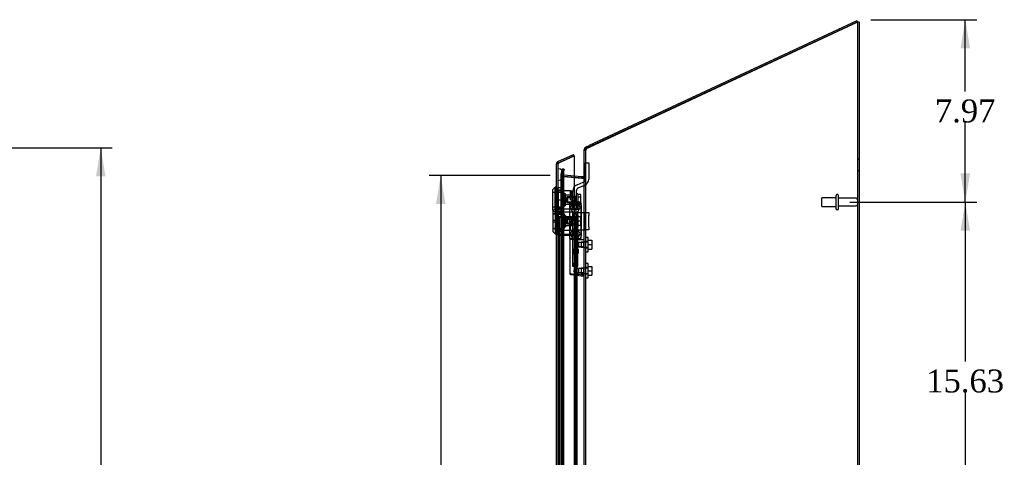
# Model space of a CAD drawing. Header units: inches. Extents: x 1 to 240, y -1 to 159.
# Tile 23 of 26: x 89 to 132, y 82 to 101. Entities that reach past the tile are written whole.
import ezdxf
from ezdxf.enums import TextEntityAlignment as Align
from ezdxf.lldxf.tags import DXFTag

# ---------------------------------------------------------------- set-up
doc = ezdxf.new("R2010")
doc.units = ezdxf.units.IN
doc.header["$MEASUREMENT"] = 0
for name, color, linetype in [('COM70220', 7, 'Continuous'), ('COM70708-1', 7, 'Continuous'), ('COM70709-10', 7, 'Continuous'), ('COM70711-1', 7, 'Continuous'), ('COM70712-10', 7, 'Continuous'), ('COM70714-1', 7, 'Continuous'), ('COM70714-2', 7, 'Continuous'), ('Default', 7, 'Continuous'), ('HNG86659-1', 7, 'Continuous'), ('HNG86659-2', 7, 'Continuous'), ('LOK10031', 7, 'Continuous'), ('LOK10031_CAM', 7, 'Continuous'), ('LOK10031_INSERT', 7, 'Continuous'), ('LOK10031_NUT', 7, 'Continuous'), ('LOK10031_SC', 7, 'Continuous'), ('SCS86661', 7, 'Continuous'), ('STD26089', 7, 'Continuous'), ('WAM30017', 7, 'Continuous')]:
    doc.layers.add(name, color=color, linetype=linetype)
doc.styles.add('SEACAD_Times_New_Roman', font='times.ttf')
tags = doc.linetypes.add('HIDDEN2', pattern=[0.1875, 0.125, -0.0625]).pattern_tags.tags
tags[6:7] = [DXFTag(74, 4), DXFTag(75, 0), DXFTag(340, '0'), DXFTag(46, 0.0), DXFTag(50, 0.0), DXFTag(44, 0.0), DXFTag(45, 0.0)]
tags[4:5] = [DXFTag(74, 4), DXFTag(75, 0), DXFTag(340, '0'), DXFTag(46, 0.0), DXFTag(50, 0.0), DXFTag(44, 0.0), DXFTag(45, 0.0)]
doc.dimstyles.new('HAMMOND_(STH_-_240x160)', dxfattribs={"dimtxt": 1, "dimasz": 1.25, "dimexe": 0.5, "dimexo": 0.5, "dimgap": 0.25, "dimtad": 0, "dimtih": 1, "dimtoh": 1, "dimzin": 0, "dimdsep": 46, "dimtxsty": 'SEACAD_Times_New_Roman', "dimblk1": '_SE_FILLED', "dimblk2": '_SE_FILLED', "dimsah": 1, "dimcen": 0.5, "dimadec": 0, "dimazin": 0, "dimtfac": 0.8, "dimtofl": 0, "dimtmove": 0, "dimatfit": 3, "dimfxl": 1, "dimtolj": 1, "dimtzin": 0, "dimarcsym": 0})

# ---------------------------------------------------------------- blocks, each defined once
blk = doc.blocks.new('SE2')
at = {"layer": 'COM70220', "color": 7, "linetype": 'HIDDEN2'}
for p, q in [((112.976, 94.394), (112.976, 94.893)), ((112.977, 94.893), (112.976, 94.893)), ((112.977, 94.394), (112.977, 94.893)), ((112.979, 94.644), (112.977, 94.893)), ((112.977, 94.395), (112.979, 94.644)), ((112.979, 94.394), (112.979, 94.644)), ((113.225, 94.394), (113.225, 94.644)), ((112.976, 94.395), (112.977, 94.395)), ((112.976, 61.275), (112.976, 94.394)), ((112.977, 61.275), (112.977, 94.394)), ((112.979, 61.275), (112.979, 94.394)), ((113.225, 61.275), (113.225, 94.394))]:
    blk.add_line(p, q, dxfattribs=at)
for start, end in [(0, 90), (270, 0)]:
    blk.add_arc((112.975, 94.644), 0.25, start, end, dxfattribs=at)
at = {"layer": 'COM70708-1', "color": 7, "linetype": 'Continuous'}
for p, q in [((126.041, 101.317), (126.113, 101.317)), ((126.113, 101.317), (126.113, 59.884))]:
    blk.add_line(p, q, dxfattribs=at)
at = {"layer": 'COM70708-1', "color": 7, "linetype": 'HIDDEN2'}
for p, q in [((114.185, 95.702), (114.113, 95.702)), ((114.221, 95.78), (114.191, 95.777)), ((114.211, 95.777), (114.191, 95.777)), ((126.113, 95.312), (126.041, 95.312)), ((113.103, 94.67), (113.1, 94.661)), ((113.172, 94.661), (113.1, 94.661)), ((113.1, 94.661), (113.1, 94.636)), ((113.158, 94.875), (113.103, 94.67)), ((113.173, 94.67), (113.103, 94.67)), ((113.178, 94.6), (113.118, 94.6)), ((113.158, 94.85), (113.158, 94.875)), ((113.228, 94.875), (113.158, 94.875)), ((113.173, 94.67), (113.172, 94.661)), ((113.172, 94.661), (113.178, 94.6)), ((113.172, 94.661), (113.172, 94.636)), ((113.173, 94.67), (113.228, 94.875)), ((113.178, 94.6), (113.199, 94.557)), ((113.182, 94.557), (113.198, 94.553)), ((113.198, 94.553), (114.067, 94.477)), ((114.074, 94.477), (113.205, 94.553)), ((113.228, 94.85), (113.228, 94.875)), ((114.106, 94.52), (114.107, 94.527)), ((114.106, 94.52), (114.163, 94.52)), ((114.107, 94.527), (114.168, 94.527)), ((114.113, 94.564), (114.185, 94.564)), ((114.113, 94.549), (114.185, 94.549)), ((114.163, 94.52), (114.168, 94.527)), ((126.041, 94.812), (126.113, 94.812)), ((114.067, 94.477), (114.086, 94.479)), ((114.074, 94.477), (114.067, 94.477)), ((114.077, 94.478), (114.077, 94.478)), ((114.185, 91.7), (114.113, 91.7)), ((114.113, 91.46), (114.185, 91.46)), ((114.185, 90.558), (114.113, 90.558)), ((114.113, 90.318), (114.185, 90.318))]:
    blk.add_line(p, q, dxfattribs=at)
for centre, radius, start, end in [((114.33, 95.694), 0.146, 145.1254, 176.5662), ((113.217, 94.664), 0.118, 181.4334, 212.7767), ((113.901, 94.62), 0.228, 321.7223, 333.9782)]:
    blk.add_arc(centre, radius, start, end, dxfattribs=at)
for points, knots in [([(126.113, 101.317), (126.113, 101.313), (126.11, 101.31), (126.099, 101.303), (126.091, 101.299), (126.071, 101.292), (126.059, 101.289), (126.033, 101.282), (126.019, 101.278), (126.005, 101.275)], [0, 0, 0, 0, 0.25, 0.25, 0.5, 0.5, 0.75, 0.75, 1, 1, 1, 1]), ([(126.041, 101.317), (126.041, 101.31), (126.037, 101.303), (126.024, 101.289), (126.014, 101.282), (126.005, 101.275)], [0, 0, 0, 0, 0.5, 0.5, 1, 1, 1, 1]), ([(114.191, 95.777), (114.18, 95.771), (114.169, 95.765), (114.15, 95.752), (114.141, 95.746), (114.128, 95.734), (114.122, 95.727), (114.115, 95.715), (114.113, 95.709), (114.113, 95.702)], [0, 0, 0, 0, 0.25, 0.25, 0.5, 0.5, 0.75, 0.75, 1, 1, 1, 1])]:
    blk.add_open_spline(points, degree=3, knots=knots, dxfattribs=at)
at = {"layer": 'COM70709-10', "color": 7, "linetype": 'Continuous'}
for p, q in [((126.012, 101.357), (114.327, 95.909)), ((126.032, 101.313), (126.012, 101.357)), ((126.042, 101.292), (126.041, 101.295)), ((126.042, 101.292), (126.041, 101.291)), ((114.175, 95.838), (114.327, 95.909)), ((114.197, 95.792), (114.175, 95.838)), ((114.327, 95.909), (114.348, 95.865)), ((114.113, 95.715), (114.113, 95.74)), ((114.124, 95.74), (114.113, 95.74)), ((113.675, 94.584), (114.016, 94.554)), ((114.01, 94.483), (114.016, 94.554)), ((114.016, 94.554), (114.074, 94.549)), ((114.074, 94.549), (114.068, 94.478))]:
    blk.add_line(p, q, dxfattribs=at)
at = {"layer": 'COM70709-10', "color": 7, "linetype": 'HIDDEN2'}
for p, q in [((126.041, 101.291), (114.358, 95.843)), ((126.041, 101.295), (126.032, 101.313)), ((114.206, 95.773), (114.358, 95.843)), ((114.348, 95.865), (114.358, 95.843)), ((114.185, 95.695), (114.113, 95.695)), ((114.185, 95.74), (114.124, 95.74)), ((114.185, 95.715), (114.185, 95.74)), ((114.206, 95.773), (114.197, 95.792)), ((113.162, 94.894), (113.107, 94.689)), ((113.177, 94.67), (113.107, 94.689)), ((113.162, 94.894), (113.232, 94.875)), ((113.232, 94.875), (113.177, 94.67)), ((113.208, 94.625), (113.202, 94.553)), ((113.202, 94.553), (113.228, 94.551)), ((113.208, 94.625), (113.234, 94.623)), ((113.228, 94.551), (113.234, 94.623)), ((113.228, 94.551), (114.01, 94.482)), ((113.234, 94.623), (113.675, 94.584)), ((114.185, 94.585), (114.113, 94.585)), ((114.01, 94.482), (114.01, 94.483)), ((114.01, 94.482), (114.067, 94.477)), ((114.068, 94.478), (114.067, 94.477))]:
    blk.add_line(p, q, dxfattribs=at)
at = {"layer": 'COM70709-10', "color": 7, "linetype": 'Continuous'}
for centre, radius, start, end in [((114.221, 95.74), 0.108, 115, 180), ((114.077, 94.585), 0.036, 265, 0)]:
    blk.add_arc(centre, radius, start, end, dxfattribs=at)
at = {"layer": 'COM70709-10', "color": 7, "linetype": 'HIDDEN2'}
for centre, radius, start, end in [((114.221, 95.74), 0.036, 115.0001, 179.9999), ((113.211, 94.661), 0.108, 165, 265), ((113.211, 94.661), 0.036, 165.0001, 264.9999), ((114.077, 94.585), 0.108, 265, 0)]:
    blk.add_arc(centre, radius, start, end, dxfattribs=at)
at = {"layer": 'COM70711-1', "color": 7, "linetype": 'Continuous'}
for p, q in [((114.221, 95.805), (126.041, 101.317)), ((126.041, 101.317), (126.041, 59.884)), ((114.113, 59.92), (114.113, 95.715)), ((114.074, 94.478), (113.675, 94.513)), ((114.113, 94.56), (114.106, 94.496))]:
    blk.add_line(p, q, dxfattribs=at)
at = {"layer": 'COM70711-1', "color": 7, "linetype": 'HIDDEN2'}
for p, q in [((114.185, 95.715), (114.113, 95.715)), ((114.185, 59.92), (114.185, 95.715)), ((113.1, 94.636), (113.103, 94.646)), ((113.172, 94.636), (113.1, 94.636)), ((113.1, 94.636), (113.1, 61.003)), ((113.103, 94.646), (113.158, 94.85)), ((113.173, 94.646), (113.103, 94.646)), ((113.178, 94.576), (113.118, 94.576)), ((113.228, 94.85), (113.158, 94.85)), ((113.158, 60.789), (113.158, 94.85)), ((113.172, 94.636), (113.173, 94.646)), ((113.178, 94.576), (113.172, 94.636)), ((113.172, 94.636), (113.172, 61.003)), ((113.173, 94.646), (113.228, 94.85)), ((113.201, 94.554), (113.198, 94.555)), ((113.205, 94.555), (113.198, 94.555)), ((114.067, 94.478), (113.201, 94.554)), ((113.207, 94.554), (113.201, 94.554)), ((113.207, 94.554), (113.205, 94.555)), ((113.675, 94.513), (113.207, 94.554)), ((113.228, 60.789), (113.228, 94.85)), ((114.113, 94.56), (114.185, 94.56)), ((114.074, 94.478), (114.067, 94.478)), ((114.106, 94.496), (114.163, 94.496))]:
    blk.add_line(p, q, dxfattribs=at)
for centre, radius, start, end in [((113.217, 94.639), 0.118, 181.4334, 212.7767), ((113.317, 95.17), 0.626, 251.4867, 259.0489), ((113.272, 94.668), 0.132, 224.3294, 239.1353), ((114.066, 94.564), 0.119, 324.9386, 358.2266), ((113.904, 95.626), 1.16, 278.5523, 282.8975)]:
    blk.add_arc(centre, radius, start, end, dxfattribs=at)
at = {"layer": 'COM70711-1', "color": 7, "linetype": 'Continuous'}
blk.add_arc((114.001, 94.647), 0.185, 293.3705, 304.7288, dxfattribs=at)
blk.add_open_spline([(114.113, 95.715), (114.113, 95.722), (114.116, 95.73), (114.127, 95.745), (114.135, 95.752), (114.155, 95.768), (114.167, 95.775), (114.193, 95.79), (114.207, 95.798), (114.221, 95.805)], degree=3, knots=[0, 0, 0, 0, 0.25, 0.25, 0.5, 0.5, 0.75, 0.75, 1, 1, 1, 1], dxfattribs=at)
at = {"layer": 'COM70711-1', "color": 7, "linetype": 'HIDDEN2'}
blk.add_open_spline([(114.185, 95.715), (114.185, 95.73), (114.189, 95.745), (114.202, 95.775), (114.211, 95.79), (114.221, 95.805)], degree=3, knots=[0, 0, 0, 0, 0.5, 0.5, 1, 1, 1, 1], dxfattribs=at)
at = {"layer": 'COM70712-10', "color": 7, "linetype": 'Continuous'}
for p, q in [((112.965, 95.205), (113.645, 95.522)), ((113.011, 95.146), (113.675, 95.456)), ((113.675, 95.456), (113.011, 95.146)), ((113.675, 95.456), (113.645, 95.522)), ((113.675, 95.456), (113.675, 60.212)), ((112.903, 60.562), (112.903, 95.107)), ((112.908, 95.139), (112.909, 95.139)), ((113.011, 95.146), (112.909, 95.146)), ((112.909, 95.146), (112.909, 95.139))]:
    blk.add_line(p, q, dxfattribs=at)
at = {"layer": 'COM70712-10', "color": 7, "linetype": 'HIDDEN2'}
for p, q in [((112.975, 95.107), (112.903, 95.107)), ((112.909, 95.139), (113.009, 95.139)), ((112.975, 60.562), (112.975, 95.107)), ((112.996, 95.139), (113.011, 95.146)), ((112.975, 93.741), (112.903, 93.741)), ((112.975, 93.938), (112.973, 93.938)), ((112.975, 93.344), (112.903, 93.344)), ((113.85, 93.433), (113.8, 93.433)), ((113.975, 93.308), (113.975, 91.945)), ((112.975, 92.803), (112.903, 92.803)), ((112.975, 93.147), (112.973, 93.147)), ((112.975, 93), (112.973, 93)), ((112.975, 92.406), (112.903, 92.406)), ((112.975, 92.209), (112.973, 92.209)), ((113.8, 91.82), (113.85, 91.82))]:
    blk.add_line(p, q, dxfattribs=at)
for centre in [(113.719, 93.198), (113.719, 92.056)]:
    blk.add_circle(centre, 0.12, dxfattribs=at)
at = {"layer": 'COM70712-10', "color": 7, "linetype": 'Continuous'}
for start, end in [(162.4161, 180), (115, 162.4161)]:
    blk.add_arc((113.011, 95.107), 0.108, start, end, dxfattribs=at)
at = {"layer": 'COM70712-10', "color": 7, "linetype": 'HIDDEN2'}
for centre, radius, start, end in [((113.011, 95.107), 0.036, 115, 180), ((113.8, 93.558), 0.125, 180, 270), ((113.85, 93.308), 0.125, 0, 90), ((113.85, 91.945), 0.125, 270, 0), ((113.8, 91.695), 0.125, 90, 180)]:
    blk.add_arc(centre, radius, start, end, dxfattribs=at)
at = {"layer": 'COM70712-10', "color": 7, "linetype": 'Continuous'}
blk.add_ellipse((113.011, 95.107), major_axis=(0.108, 0), ratio=0.9073, start_param=2.802142, end_param=3.141593, dxfattribs=at)
at = {"layer": 'COM70712-10', "color": 7, "linetype": 'HIDDEN2'}
for centre, major_axis, ratio, start_param, end_param in [((113.011, 95.107), (0.036, 0), 0.9073, 1.617568, 3.141593), ((113.011, 88.731), (0, 6.415), 0.005612, 0, 0.046772)]:
    blk.add_ellipse(centre, major_axis=major_axis, ratio=ratio, start_param=start_param, end_param=end_param, dxfattribs=at)
at = {"layer": 'COM70714-1', "color": 7, "linetype": 'HIDDEN2'}
for p, q in [((113.745, 92.763), (113.018, 92.763)), ((113.694, 92.655), (113.745, 92.655)), ((113.694, 92.615), (113.745, 92.615)), ((113.018, 92.03), (113.745, 92.03)), ((113.018, 91.99), (113.745, 91.99)), ((113.745, 92.178), (113.694, 92.178)), ((113.745, 92.138), (113.694, 92.138))]:
    blk.add_line(p, q, dxfattribs=at)
for centre, radius, start, end in [((113.018, 92.76), 0.043, 90, 180), ((113.745, 92.76), 0.043, 0, 90), ((113.018, 92.76), 0.003, 90, 180), ((113.745, 92.76), 0.003, 0, 90), ((113.745, 92.658), 0.003, 270, 0), ((113.745, 92.658), 0.043, 270, 0), ((113.018, 92.033), 0.043, 180, 270), ((113.018, 92.033), 0.003, 180, 270), ((113.745, 92.135), 0.043, 0, 90), ((113.745, 92.135), 0.003, 0, 90), ((113.745, 92.033), 0.003, 270, 0), ((113.745, 92.033), 0.043, 270, 0)]:
    blk.add_arc(centre, radius, start, end, dxfattribs=at)
at = {"layer": 'COM70714-2', "color": 7, "linetype": 'HIDDEN2'}
for p, q in [((112.975, 92.803), (113.018, 92.803)), ((113.015, 92.803), (113.015, 62.865)), ((113.018, 92.803), (113.745, 92.803)), ((113.694, 92.803), (113.694, 62.865)), ((113.745, 92.803), (113.788, 92.803)), ((113.748, 92.803), (113.748, 62.865)), ((113.788, 92.803), (113.788, 62.865))]:
    blk.add_line(p, q, dxfattribs=at)
at = {"layer": 'HNG86659-1', "color": 7, "linetype": 'HIDDEN2'}
for p, q in [((113.464, 93.39), (113.464, 91.875)), ((113.464, 93.389), (113.483, 93.34)), ((113.935, 93.428), (113.501, 93.428)), ((113.525, 93.373), (113.503, 93.428)), ((113.526, 93.371), (113.503, 93.428)), ((113.526, 93.371), (113.525, 93.373)), ((113.913, 93.373), (113.935, 93.428)), ((113.913, 93.371), (113.935, 93.428)), ((113.913, 93.371), (113.913, 93.373)), ((113.974, 93.389), (113.955, 93.34)), ((113.975, 91.875), (113.975, 93.39)), ((113.599, 92.985), (113.599, 91.827)), ((113.827, 92.997), (113.611, 92.997)), ((113.839, 91.827), (113.839, 92.985)), ((113.483, 91.87), (113.483, 91.835)), ((113.483, 91.796), (113.483, 90.315)), ((113.935, 91.835), (113.503, 91.835)), ((113.503, 91.816), (113.936, 91.816)), ((113.936, 91.816), (113.503, 91.816)), ((113.599, 91.827), (113.587, 91.816)), ((113.587, 91.816), (113.599, 91.804)), ((113.839, 91.827), (113.599, 91.827)), ((113.599, 91.804), (113.839, 91.804)), ((113.599, 91.804), (113.599, 90.646)), ((113.851, 91.816), (113.839, 91.827)), ((113.839, 91.804), (113.851, 91.816)), ((113.839, 91.675), (113.839, 91.804)), ((113.859, 91.676), (113.839, 91.676)), ((114.101, 91.796), (113.84, 91.796)), ((114.092, 91.676), (113.859, 91.676)), ((114.092, 91.676), (113.859, 91.676)), ((113.859, 91.676), (113.859, 91.483)), ((113.955, 91.835), (113.955, 91.87)), ((114.113, 91.697), (114.092, 91.676)), ((114.092, 91.483), (114.092, 91.676)), ((113.839, 90.646), (113.839, 91.483)), ((113.839, 91.483), (113.859, 91.483)), ((113.859, 91.483), (114.092, 91.483)), ((114.092, 91.483), (113.859, 91.483)), ((114.092, 91.483), (114.113, 91.461)), ((113.517, 90.276), (113.659, 90.258)), ((113.611, 90.634), (113.827, 90.634)), ((113.642, 90.26), (113.659, 90.258)), ((113.642, 90.26), (114.102, 90.203)), ((113.7, 90.534), (113.644, 90.438)), ((113.644, 90.438), (113.7, 90.341)), ((113.659, 90.258), (114.1, 90.203)), ((113.7, 90.341), (113.7, 90.534)), ((113.859, 90.534), (113.7, 90.534)), ((113.7, 90.341), (113.859, 90.341)), ((114.092, 90.534), (113.859, 90.534)), ((114.092, 90.534), (113.859, 90.534)), ((113.859, 90.534), (113.859, 90.341)), ((113.859, 90.341), (114.092, 90.341)), ((114.092, 90.341), (113.859, 90.341)), ((114.113, 90.556), (114.092, 90.534)), ((114.092, 90.341), (114.092, 90.534)), ((114.092, 90.341), (114.113, 90.319))]:
    blk.add_line(p, q, dxfattribs=at)
for centre, radius in [((113.719, 93.194), 0.118), ((113.719, 93.194), 0.0968), ((113.719, 93.194), 0.0968), ((113.719, 92.052), 0.118), ((113.719, 92.052), 0.0968), ((113.719, 92.052), 0.0968)]:
    blk.add_circle(centre, radius, dxfattribs=at)
for centre, radius, start, end in [((113.507, 93.39), 0.0432, 170.3107, 181.0665), ((113.503, 93.39), 0.0392, 106.467, 168.78), ((113.403, 92.694), 0.706, 84.0827, 84.9945), ((113.508, 93.334), 0.0255, 130.6693, 167.2932), ((113.502, 93.379), 0.0491, 88.6161, 102.0318), ((113.917, 93.488), 0.429, 188.1861, 189.6334), ((113.741, 94.162), 0.846, 252.8757, 268.5407), ((113.699, 94.155), 0.839, 271.3912, 287.1924), ((113.936, 93.379), 0.0491, 77.9682, 91.3839), ((113.522, 93.488), 0.429, 350.3666, 351.8139), ((113.935, 93.39), 0.0392, 11.22, 73.533), ((113.93, 93.334), 0.0255, 12.7068, 49.3307), ((114.036, 92.693), 0.706, 95.0056, 95.9172), ((113.931, 93.39), 0.0432, 358.9335, 9.6893), ((113.611, 92.985), 0.0118, 90, 180), ((113.827, 92.985), 0.0118, 0, 90), ((113.503, 91.874), 0.039, 178.4395, 188.4336), ((113.402, 92.576), 0.711, 274.9928, 275.9147), ((113.503, 91.875), 0.0395, 190.0421, 269.2684), ((113.517, 91.869), 0.0339, 178.5961, 269.1461), ((113.503, 91.835), 0.0197, 180, 270), ((113.503, 91.796), 0.0197, 90, 180), ((113.503, 91.877), 0.0417, 269.1335, 269.9996), ((113.922, 91.869), 0.0339, 270.8567, 9.3811), ((113.935, 91.877), 0.0417, 270.0004, 270.8665), ((113.935, 91.875), 0.0395, 270.7315, 349.9579), ((113.936, 91.835), 0.0197, 270, 360), ((113.936, 91.796), 0.0197, 0, 90), ((114.036, 92.576), 0.711, 264.0854, 265.0071), ((113.935, 91.874), 0.039, 351.5664, 1.5605), ((114.101, 91.784), 0.0118, 88.3734, 89.9992), ((114.101, 91.784), 0.0118, 0, 88.3726), ((112.902, 92.416), 1.368, 331.1816, 331.5055), ((113.611, 90.646), 0.0118, 180, 270), ((113.827, 90.646), 0.0118, 270, 0), ((113.522, 90.315), 0.0394, 179.95, 262.875), ((114.068, 90.219), 0.0401, 21.8367, 34.9857), ((113.45, 90.193), 0.656, 0.9731, 3.5902), ((114.101, 90.215), 0.0118, 262.875, 274.4046), ((114.101, 90.215), 0.0118, 274.3868, 294.9231), ((114.101, 90.215), 0.0118, 294.9228, 360)]:
    blk.add_arc(centre, radius, start, end, dxfattribs=at)
for centre, major_axis, ratio, start_param, end_param in [((113.503, 93.416), (0, -0.0118), 0.049276, 3.017238, 3.218468), ((113.719, 93.381), (-0.203, 0), 0.124034, 0.415394, 2.656554), ((113.935, 93.416), (0, -0.0118), 0.049276, 3.064718, 3.265947)]:
    blk.add_ellipse(centre, major_axis=major_axis, ratio=ratio, start_param=start_param, end_param=end_param, dxfattribs=at)
for points, knots in [([(113.492, 93.353), (113.494, 93.357), (113.496, 93.36), (113.502, 93.365), (113.505, 93.367), (113.511, 93.369), (113.512, 93.37), (113.516, 93.371), (113.518, 93.371), (113.521, 93.372), (113.522, 93.371), (113.524, 93.371), (113.525, 93.371), (113.526, 93.371)], [0, 0, 0, 0, 0.25, 0.25, 0.5, 0.5, 0.625, 0.625, 0.75, 0.75, 0.875, 0.875, 1, 1, 1, 1]), ([(113.947, 93.353), (113.945, 93.357), (113.942, 93.36), (113.936, 93.365), (113.933, 93.367), (113.928, 93.369), (113.926, 93.37), (113.922, 93.371), (113.92, 93.371), (113.917, 93.372), (113.916, 93.371), (113.914, 93.371), (113.913, 93.371), (113.913, 93.371)], [0, 0, 0, 0, 0.25, 0.25, 0.5, 0.5, 0.625, 0.625, 0.75, 0.75, 0.875, 0.875, 1, 1, 1, 1]), ([(113.708, 91.756), (113.713, 91.759), (113.719, 91.761), (113.73, 91.766), (113.735, 91.768), (113.752, 91.774), (113.763, 91.778), (113.786, 91.786), (113.797, 91.789), (113.819, 91.794), (113.83, 91.796), (113.84, 91.796)], [0, 0, 0, 0, 0.125, 0.125, 0.25, 0.25, 0.5, 0.5, 0.75, 0.75, 1, 1, 1, 1]), ([(113.839, 91.676), (113.839, 91.676), (113.829, 91.664), (113.812, 91.639), (113.805, 91.629), (113.794, 91.606), (113.79, 91.593), (113.79, 91.566), (113.794, 91.553), (113.805, 91.53), (113.811, 91.52), (113.823, 91.503), (113.829, 91.496), (113.837, 91.486), (113.839, 91.483), (113.839, 91.483), (113.839, 91.483), (113.839, 91.483)], [0.2503152, 0.2503152, 0.2503152, 0.2503152, 0.375, 0.375, 0.4375, 0.4375, 0.5, 0.5, 0.5625, 0.5625, 0.625, 0.625, 0.6875, 0.6875, 0.75, 0.75, 0.7505722, 0.7505722, 0.7505722, 0.7505722]), ([(114.104, 91.763), (114.104, 91.772), (114.104, 91.781), (114.104, 91.789), (114.103, 91.792), (114.103, 91.794), (114.103, 91.795), (114.102, 91.795), (114.102, 91.796), (114.102, 91.796), (114.102, 91.796), (114.102, 91.796), (114.102, 91.796), (114.101, 91.796)], [0, 0, 0, 0, 0.5, 0.5, 0.75, 0.75, 0.875, 0.875, 0.9375, 0.9375, 0.96875, 0.96875, 1, 1, 1, 1]), ([(114.104, 91.763), (114.107, 91.763), (114.109, 91.763), (114.112, 91.763), (114.113, 91.762), (114.113, 91.762)], [0, 0, 0, 0, 0.5, 0.5, 1, 1, 1, 1]), ([(113.656, 90.278), (113.607, 90.285), (113.563, 90.292), (113.5, 90.306), (113.483, 90.311), (113.483, 90.315)], [0, 0, 0, 0, 0.5, 0.5, 1, 1, 1, 1]), ([(113.656, 90.278), (113.656, 90.274), (113.656, 90.271), (113.656, 90.266), (113.656, 90.264), (113.655, 90.262), (113.655, 90.261), (113.654, 90.26), (113.653, 90.26), (113.651, 90.26), (113.65, 90.26), (113.646, 90.26), (113.644, 90.26), (113.642, 90.26)], [0, 0, 0, 0, 0.25, 0.25, 0.5, 0.5, 0.625, 0.625, 0.75, 0.75, 0.875, 0.875, 1, 1, 1, 1]), ([(113.708, 90.291), (113.707, 90.291), (113.706, 90.291), (113.705, 90.291), (113.705, 90.291), (113.703, 90.29), (113.702, 90.29), (113.699, 90.289), (113.697, 90.289), (113.69, 90.287), (113.686, 90.286), (113.673, 90.282), (113.665, 90.28), (113.656, 90.278)], [0, 0, 0, 0, 0.03125, 0.03125, 0.0625, 0.0625, 0.125, 0.125, 0.25, 0.25, 0.5, 0.5, 1, 1, 1, 1]), ([(114.101, 90.242), (114.074, 90.245), (114.048, 90.249), (114.022, 90.252), (113.918, 90.265), (113.813, 90.278), (113.708, 90.291)], [0, 0, 0, 0, 0.198595, 0.198595, 0.198595, 1, 1, 1, 1]), ([(114.105, 90.234), (114.107, 90.234), (114.109, 90.234), (114.112, 90.235), (114.113, 90.235), (114.113, 90.235)], [0, 0, 0, 0, 0.5, 0.5, 1, 1, 1, 1])]:
    blk.add_open_spline(points, degree=3, knots=knots, dxfattribs=at)
blk.add_open_spline([(113.791, 91.568), (113.791, 91.572), (113.79, 91.576), (113.79, 91.579)], degree=3, dxfattribs=at)
at = {"layer": 'HNG86659-2', "color": 7, "linetype": 'HIDDEN2'}
for p, q in [((113.67, 92.918), (113.601, 92.8)), ((113.601, 92.8), (113.837, 92.8)), ((113.601, 92.8), (113.601, 91.382)), ((113.67, 92.918), (113.768, 92.918)), ((113.837, 92.8), (113.768, 92.918)), ((113.837, 91.382), (113.837, 92.8)), ((113.596, 91.382), (113.596, 91.186)), ((113.596, 91.382), (113.6, 91.382)), ((113.596, 91.382), (113.596, 91.186)), ((113.596, 91.186), (113.6, 91.186)), ((113.598, 91.382), (113.598, 91.186)), ((113.6, 91.382), (113.605, 91.382)), ((113.6, 91.382), (113.6, 91.186)), ((113.6, 91.186), (113.605, 91.186)), ((113.601, 91.186), (113.601, 90.753)), ((113.602, 91.382), (113.602, 91.186)), ((113.605, 91.382), (113.623, 91.382)), ((113.605, 91.382), (113.605, 91.186)), ((113.605, 91.186), (113.623, 91.186)), ((113.607, 91.382), (113.607, 91.186)), ((113.609, 91.382), (113.609, 91.186)), ((113.617, 91.382), (113.617, 91.186)), ((113.617, 91.382), (113.617, 91.186)), ((113.623, 91.382), (113.631, 91.382)), ((113.623, 91.382), (113.623, 91.186)), ((113.623, 91.186), (113.631, 91.186)), ((113.631, 91.382), (113.633, 91.382)), ((113.631, 91.382), (113.631, 91.186)), ((113.631, 91.186), (113.633, 91.186)), ((113.633, 91.382), (113.662, 91.382)), ((113.633, 91.382), (113.633, 91.186)), ((113.633, 91.186), (113.662, 91.186)), ((113.641, 91.382), (113.641, 91.186)), ((113.65, 91.382), (113.65, 91.186)), ((113.654, 91.382), (113.654, 91.186)), ((113.662, 91.382), (113.671, 91.382)), ((113.662, 91.382), (113.662, 91.186)), ((113.662, 91.186), (113.671, 91.186)), ((113.671, 91.382), (113.676, 91.382)), ((113.671, 91.382), (113.671, 91.186)), ((113.671, 91.186), (113.676, 91.186)), ((113.676, 91.382), (113.711, 91.382)), ((113.676, 91.382), (113.676, 91.186)), ((113.676, 91.186), (113.711, 91.186)), ((113.687, 91.382), (113.687, 91.186)), ((113.695, 91.382), (113.695, 91.186)), ((113.701, 91.382), (113.701, 91.186)), ((113.711, 91.382), (113.719, 91.382)), ((113.711, 91.382), (113.711, 91.186)), ((113.711, 91.186), (113.719, 91.186)), ((113.719, 91.382), (113.727, 91.382)), ((113.719, 91.382), (113.719, 91.186)), ((113.719, 91.186), (113.727, 91.186)), ((113.727, 91.382), (113.762, 91.382)), ((113.727, 91.382), (113.727, 91.186)), ((113.727, 91.186), (113.762, 91.186)), ((113.737, 91.382), (113.737, 91.186)), ((113.744, 91.382), (113.744, 91.186)), ((113.752, 91.382), (113.752, 91.186)), ((113.762, 91.382), (113.767, 91.382)), ((113.762, 91.382), (113.762, 91.186)), ((113.762, 91.186), (113.767, 91.186)), ((113.767, 91.382), (113.776, 91.382)), ((113.767, 91.382), (113.767, 91.186)), ((113.767, 91.186), (113.776, 91.186)), ((113.776, 91.382), (113.805, 91.382)), ((113.776, 91.382), (113.776, 91.186)), ((113.776, 91.186), (113.805, 91.186)), ((113.785, 91.382), (113.785, 91.186)), ((113.789, 91.382), (113.789, 91.186)), ((113.798, 91.382), (113.798, 91.186)), ((113.805, 91.382), (113.807, 91.382)), ((113.805, 91.382), (113.805, 91.186)), ((113.805, 91.186), (113.807, 91.186)), ((113.807, 91.382), (113.815, 91.382)), ((113.807, 91.382), (113.807, 91.186)), ((113.807, 91.186), (113.815, 91.186)), ((113.815, 91.382), (113.834, 91.382)), ((113.815, 91.382), (113.815, 91.186)), ((113.815, 91.186), (113.834, 91.186)), ((113.822, 91.382), (113.822, 91.186)), ((113.822, 91.382), (113.822, 91.186)), ((113.829, 91.382), (113.829, 91.186)), ((113.831, 91.382), (113.831, 91.186)), ((113.834, 91.382), (113.838, 91.382)), ((113.834, 91.382), (113.834, 91.186)), ((113.834, 91.186), (113.838, 91.186)), ((113.837, 91.382), (113.837, 91.186)), ((113.837, 90.753), (113.837, 91.186)), ((113.838, 91.382), (113.842, 91.382)), ((113.838, 91.382), (113.838, 91.186)), ((113.838, 91.186), (113.842, 91.186)), ((113.841, 91.382), (113.841, 91.186)), ((113.842, 91.382), (113.842, 91.186)), ((113.842, 91.186), (113.842, 91.382)), ((113.601, 90.753), (113.837, 90.753)), ((113.601, 90.753), (113.67, 90.634)), ((113.768, 90.634), (113.837, 90.753))]:
    blk.add_line(p, q, dxfattribs=at)
at = {"layer": 'LOK10031', "color": 7, "linetype": 'Continuous'}
for p, q in [((112.843, 94.092), (112.743, 93.992)), ((112.843, 93.155), (112.843, 94.092)), ((112.903, 94.092), (112.843, 94.092)), ((112.743, 93.092), (112.743, 93.992)), ((112.843, 93.155), (112.743, 93.055)), ((112.743, 93.092), (112.762, 93.073)), ((112.743, 93.055), (112.743, 92.155)), ((112.843, 93.155), (112.843, 92.055)), ((112.903, 93.155), (112.843, 93.155)), ((112.743, 92.155), (112.843, 92.055)), ((112.843, 92.055), (112.903, 92.055))]:
    blk.add_line(p, q, dxfattribs=at)
at = {"layer": 'LOK10031', "color": 7, "linetype": 'HIDDEN2'}
for p, q in [((113.243, 93.857), (112.743, 93.857)), ((112.973, 93.938), (112.903, 93.938)), ((112.973, 93.773), (112.903, 93.773)), ((112.973, 93.938), (112.973, 93.773)), ((113.513, 93.935), (112.973, 93.935)), ((112.973, 93.773), (112.973, 93.311)), ((113.243, 93.227), (113.243, 93.857)), ((113.303, 93.792), (113.243, 93.792)), ((113.303, 93.292), (113.303, 93.792)), ((113.513, 93.736), (113.303, 93.736)), ((113.513, 93.542), (113.513, 93.935)), ((113.513, 93.935), (113.613, 93.935)), ((113.513, 93.736), (113.613, 93.736)), ((113.613, 93.916), (113.613, 93.935)), ((112.743, 93.227), (113.243, 93.227)), ((112.973, 93.311), (112.903, 93.311)), ((112.973, 93.311), (112.973, 93.147)), ((113.243, 93.292), (113.303, 93.292)), ((113.303, 93.349), (113.613, 93.349)), ((113.513, 93.542), (113.613, 93.542)), ((113.613, 93.542), (113.613, 93.15)), ((113.243, 92.92), (112.743, 92.92)), ((112.762, 93.073), (112.843, 92.992)), ((112.843, 92.992), (112.903, 92.992)), ((112.973, 93.147), (112.903, 93.147)), ((112.973, 93), (112.903, 93)), ((112.973, 92.836), (112.903, 92.836)), ((112.973, 93.15), (113.613, 93.15)), ((112.973, 93), (112.973, 92.836)), ((113.613, 92.997), (112.973, 92.997)), ((112.973, 92.836), (112.973, 92.374)), ((113.243, 92.92), (113.243, 92.29)), ((113.303, 92.855), (113.243, 92.855)), ((113.303, 92.855), (113.303, 92.355)), ((113.613, 92.798), (113.303, 92.798)), ((113.613, 92.997), (113.613, 92.981)), ((112.973, 92.374), (112.903, 92.374)), ((112.973, 92.374), (112.973, 92.209)), ((113.303, 92.411), (113.513, 92.411)), ((113.513, 92.212), (113.513, 92.605)), ((113.513, 92.605), (113.613, 92.605)), ((113.613, 92.411), (113.513, 92.411)), ((113.613, 92.723), (113.613, 92.605)), ((112.743, 92.29), (113.243, 92.29)), ((112.973, 92.209), (112.903, 92.209)), ((112.973, 92.212), (113.513, 92.212)), ((113.243, 92.355), (113.303, 92.355)), ((113.513, 92.212), (113.613, 92.212)), ((113.613, 92.212), (113.613, 92.231))]:
    blk.add_line(p, q, dxfattribs=at)
at = {"layer": 'LOK10031_CAM', "color": 7, "linetype": 'HIDDEN2'}
for p, q in [((114.163, 95.146), (114.313, 95.146)), ((114.163, 95.021), (114.163, 95.146)), ((114.163, 94.442), (114.163, 95.021)), ((114.313, 95.146), (114.313, 95.021)), ((114.313, 95.021), (114.313, 94.442)), ((113.8, 94.194), (114.069, 94.302)), ((114.125, 94.163), (113.857, 94.055)), ((113.553, 93.818), (113.553, 93.878)), ((113.583, 93.908), (113.613, 93.908)), ((113.583, 93.788), (113.613, 93.788)), ((113.613, 93.542), (113.613, 93.916)), ((113.613, 93.698), (113.763, 93.698)), ((113.763, 93.916), (113.763, 93.541)), ((113.613, 93.383), (113.763, 93.383)), ((113.763, 93.541), (113.763, 93.166)), ((113.613, 93.166), (113.763, 93.166)), ((113.613, 92.981), (113.8, 92.981)), ((113.613, 92.725), (113.613, 92.981)), ((113.763, 92.231), (113.763, 92.981)), ((113.8, 92.981), (114.069, 92.981)), ((114.069, 92.981), (114.163, 92.981)), ((114.163, 92.981), (114.313, 92.981)), ((114.163, 92.856), (114.163, 92.981)), ((114.163, 92.356), (114.163, 92.856)), ((114.313, 92.981), (114.313, 92.856)), ((114.313, 92.356), (114.313, 92.856)), ((113.553, 92.526), (113.553, 92.686)), ((113.583, 92.716), (113.613, 92.716)), ((113.583, 92.496), (113.613, 92.496)), ((113.613, 92.764), (113.763, 92.764)), ((113.613, 92.231), (113.613, 92.605)), ((113.613, 92.449), (113.763, 92.449)), ((113.613, 92.231), (113.8, 92.231)), ((113.8, 92.231), (114.069, 92.231)), ((114.069, 92.231), (114.163, 92.231)), ((114.163, 92.231), (114.163, 92.356)), ((114.313, 92.231), (114.163, 92.231)), ((114.313, 92.356), (114.313, 92.231))]:
    blk.add_line(p, q, dxfattribs=at)
for centre, radius, start, end in [((113.913, 93.916), 0.3, 112.0194, 180), ((114.013, 94.442), 0.15, 292.0194, 0), ((114.013, 94.442), 0.3, 292.0194, 0), ((113.583, 93.878), 0.03, 90, 180), ((113.583, 93.818), 0.03, 180, 270), ((113.913, 93.916), 0.15, 112.0194, 180), ((113.583, 92.686), 0.03, 90, 180), ((113.583, 92.526), 0.03, 180, 270)]:
    blk.add_arc(centre, radius, start, end, dxfattribs=at)
at = {"layer": 'LOK10031_INSERT', "color": 7, "linetype": 'HIDDEN2'}
for p, q in [((112.893, 93.852), (112.743, 93.852)), ((112.893, 93.852), (112.893, 93.855)), ((113.228, 93.855), (112.893, 93.855)), ((112.893, 93.232), (112.893, 93.852)), ((113.228, 93.23), (113.228, 93.855)), ((113.288, 93.792), (113.228, 93.792)), ((113.288, 93.292), (113.288, 93.792)), ((113.578, 93.736), (113.288, 93.736)), ((113.728, 93.66), (113.353, 93.66)), ((113.353, 93.66), (113.353, 93.641)), ((113.578, 93.698), (113.578, 93.736)), ((113.578, 93.698), (113.613, 93.698)), ((113.578, 93.657), (113.578, 93.428)), ((113.728, 93.657), (113.578, 93.657)), ((113.728, 93.657), (113.728, 93.698)), ((113.728, 93.657), (113.728, 93.428)), ((112.743, 93.232), (112.893, 93.232)), ((112.893, 93.232), (112.893, 93.23)), ((112.893, 93.23), (113.228, 93.23)), ((113.228, 93.292), (113.288, 93.292)), ((113.288, 93.349), (113.578, 93.349)), ((113.353, 93.444), (113.353, 93.641)), ((113.728, 93.641), (113.353, 93.641)), ((113.353, 93.444), (113.728, 93.444)), ((113.353, 93.424), (113.353, 93.444)), ((113.728, 93.424), (113.353, 93.424)), ((113.578, 93.428), (113.728, 93.428)), ((113.578, 93.386), (113.578, 93.349)), ((113.728, 93.386), (113.578, 93.386)), ((113.728, 93.386), (113.728, 93.428)), ((113.228, 92.917), (112.743, 92.917)), ((113.228, 92.917), (113.228, 92.292)), ((113.288, 92.855), (113.228, 92.855)), ((113.288, 92.855), (113.288, 92.355)), ((113.578, 92.798), (113.288, 92.798)), ((113.578, 92.798), (113.578, 92.761)), ((112.743, 92.645), (112.893, 92.645)), ((112.893, 92.565), (112.743, 92.565)), ((112.893, 92.565), (112.893, 92.645)), ((113.288, 92.411), (113.578, 92.411)), ((113.728, 92.723), (113.353, 92.723)), ((113.353, 92.723), (113.353, 92.703)), ((113.353, 92.506), (113.353, 92.703)), ((113.728, 92.703), (113.353, 92.703)), ((113.353, 92.506), (113.728, 92.506)), ((113.353, 92.487), (113.353, 92.506)), ((113.728, 92.487), (113.353, 92.487)), ((113.578, 92.761), (113.728, 92.761)), ((113.578, 92.719), (113.578, 92.49)), ((113.728, 92.719), (113.578, 92.719)), ((113.578, 92.49), (113.728, 92.49)), ((113.578, 92.449), (113.578, 92.411)), ((113.613, 92.449), (113.578, 92.449)), ((113.728, 92.719), (113.728, 92.761)), ((113.728, 92.719), (113.728, 92.49)), ((113.728, 92.449), (113.728, 92.49)), ((112.743, 92.292), (113.228, 92.292)), ((113.228, 92.355), (113.288, 92.355))]:
    blk.add_line(p, q, dxfattribs=at)
at = {"layer": 'LOK10031_NUT', "color": 7, "linetype": 'HIDDEN2'}
for p, q in [((112.96, 93.542), (112.96, 94.072)), ((112.96, 94.072), (113.175, 94.072)), ((112.96, 93.975), (113.175, 93.975)), ((113.175, 93.926), (112.96, 93.926)), ((113.175, 93.542), (113.175, 94.072)), ((112.96, 93.217), (112.96, 93.542)), ((112.96, 93.542), (113.175, 93.542)), ((113.175, 93.217), (113.175, 93.542)), ((112.96, 92.911), (112.96, 93.217)), ((112.96, 93.217), (113.175, 93.217)), ((112.96, 93.158), (113.175, 93.158)), ((112.96, 93.109), (113.175, 93.109)), ((112.96, 93.038), (113.175, 93.038)), ((112.96, 93.012), (113.175, 93.012)), ((113.175, 92.989), (112.96, 92.989)), ((112.96, 92.299), (112.96, 92.911)), ((112.96, 92.911), (113.175, 92.911)), ((113.175, 92.911), (113.175, 93.217)), ((113.175, 92.299), (113.175, 92.911)), ((112.96, 91.993), (112.96, 92.299)), ((112.96, 92.299), (113.175, 92.299)), ((112.96, 92.221), (113.175, 92.221)), ((112.96, 92.172), (113.175, 92.172)), ((112.96, 91.993), (113.175, 91.993)), ((113.175, 91.993), (113.175, 92.299))]:
    blk.add_line(p, q, dxfattribs=at)
at = {"layer": 'LOK10031_SC', "color": 7, "linetype": 'HIDDEN2'}
for p, q in [((113.388, 93.66), (113.388, 93.424)), ((113.763, 93.66), (113.388, 93.66)), ((113.833, 93.805), (113.763, 93.805)), ((113.763, 93.66), (113.763, 93.636)), ((113.833, 93.805), (113.833, 93.28)), ((113.97, 93.764), (113.833, 93.764)), ((113.97, 93.653), (113.833, 93.653)), ((113.97, 93.653), (113.97, 93.764)), ((113.97, 93.431), (113.97, 93.653)), ((113.388, 93.636), (113.763, 93.636)), ((113.388, 93.448), (113.763, 93.448)), ((113.388, 93.424), (113.763, 93.424)), ((113.763, 93.424), (113.763, 93.448)), ((113.763, 93.28), (113.833, 93.28)), ((113.97, 93.431), (113.833, 93.431)), ((113.97, 93.32), (113.833, 93.32)), ((113.97, 93.32), (113.97, 93.431)), ((113.833, 92.867), (113.763, 92.867)), ((113.833, 92.867), (113.833, 92.342)), ((113.97, 92.797), (113.833, 92.797)), ((113.97, 92.605), (113.97, 92.797)), ((113.388, 92.723), (113.388, 92.487)), ((113.763, 92.723), (113.388, 92.723)), ((113.388, 92.699), (113.763, 92.699)), ((113.388, 92.511), (113.763, 92.511)), ((113.388, 92.487), (113.763, 92.487)), ((113.763, 92.723), (113.763, 92.699)), ((113.763, 92.487), (113.763, 92.511)), ((113.97, 92.605), (113.833, 92.605)), ((113.97, 92.412), (113.833, 92.412)), ((113.97, 92.412), (113.97, 92.605)), ((113.763, 92.342), (113.833, 92.342))]:
    blk.add_line(p, q, dxfattribs=at)
at = {"layer": 'SCS86661', "color": 7, "linetype": 'HIDDEN2'}
for p, q in [((113.609, 93.39), (113.498, 93.198)), ((113.83, 93.39), (113.609, 93.39)), ((113.94, 93.198), (113.83, 93.39)), ((113.498, 93.198), (113.609, 93.007)), ((113.609, 93.007), (113.83, 93.007)), ((113.83, 93.007), (113.94, 93.198)), ((113.609, 92.248), (113.498, 92.056)), ((113.498, 92.056), (113.609, 91.865)), ((113.83, 92.248), (113.609, 92.248)), ((113.94, 92.056), (113.83, 92.248)), ((113.83, 91.865), (113.94, 92.056)), ((113.609, 91.865), (113.83, 91.865)), ((113.975, 91.693), (113.975, 91.467)), ((114.29, 91.693), (113.975, 91.693)), ((114.29, 91.771), (114.44, 91.771)), ((114.29, 91.58), (114.44, 91.58)), ((114.44, 91.771), (114.44, 91.58)), ((114.44, 91.58), (114.44, 91.388)), ((113.975, 91.467), (114.29, 91.467)), ((114.29, 91.388), (114.44, 91.388)), ((113.975, 90.551), (113.975, 90.325)), ((114.29, 90.551), (113.975, 90.551)), ((113.975, 90.325), (114.29, 90.325)), ((114.29, 90.629), (114.44, 90.629)), ((114.29, 90.438), (114.44, 90.438)), ((114.29, 90.246), (114.44, 90.246)), ((114.44, 90.629), (114.44, 90.438)), ((114.44, 90.438), (114.44, 90.246))]:
    blk.add_line(p, q, dxfattribs=at)
for centre in [(113.719, 93.198), (113.719, 92.056)]:
    blk.add_circle(centre, 0.113, dxfattribs=at)
at = {"layer": 'STD26089', "color": 7, "linetype": 'HIDDEN2'}
for p, q in [((125.104, 93.142), (125.104, 93.732)), ((125.174, 93.762), (125.134, 93.762)), ((125.204, 93.142), (125.204, 93.732)), ((124.479, 93.25), (124.479, 93.625)), ((125.104, 93.625), (124.479, 93.625)), ((124.479, 93.25), (125.104, 93.25)), ((125.981, 93.603), (125.204, 93.603)), ((125.204, 93.271), (125.981, 93.271)), ((125.134, 93.112), (125.174, 93.112))]:
    blk.add_line(p, q, dxfattribs=at)
for centre, radius, start, end in [((125.134, 93.732), 0.03, 90, 180), ((125.174, 93.732), 0.03, 0, 90), ((125.981, 93.543), 0.06, 0, 90), ((125.981, 93.331), 0.06, 270, 0), ((125.134, 93.142), 0.03, 180, 270), ((125.174, 93.142), 0.03, 270, 0)]:
    blk.add_arc(centre, radius, start, end, dxfattribs=at)
at = {"layer": 'WAM30017', "color": 7, "linetype": 'HIDDEN2'}
for p, q in [((114.29, 91.892), (114.185, 91.892)), ((114.29, 91.717), (114.185, 91.717)), ((114.29, 91.267), (114.29, 91.892)), ((114.185, 91.442), (114.29, 91.442)), ((114.185, 91.267), (114.29, 91.267)), ((114.29, 90.75), (114.185, 90.75)), ((114.29, 90.125), (114.29, 90.75)), ((114.29, 90.575), (114.185, 90.575)), ((114.185, 90.3), (114.29, 90.3)), ((114.185, 90.125), (114.29, 90.125))]:
    blk.add_line(p, q, dxfattribs=at)
blk = doc.blocks.new('DMBLK251')
at = {"layer": 'Default', "linetype": 'Continuous', "transparency": 16777216}
for points in [[(93.227, 94.558), (93.019, 95.808), (92.81, 94.558)], [(93.227, 61.062), (92.81, 61.062), (93.019, 59.812)]]:
    blk.add_hatch(color=7, dxfattribs=at).paths.add_polyline_path(points)
at = {"layer": 'Default', "color": 7, "linetype": 'Continuous', "transparency": 16777216}
for p, q in [((88.561, 95.808), (93.519, 95.808)), ((93.019, 95.808), (93.019, 78.66)), ((93.019, 77.31), (93.019, 59.812)), ((88.58, 59.812), (93.519, 59.812))]:
    blk.add_line(p, q, dxfattribs=at)
at = {"layer": 'Default', "color": 7, "linetype": 'Continuous', "transparency": 16777216, "style": 'SEACAD_Times_New_Roman'}
blk.add_text('36.00', height=1, dxfattribs=at).set_placement((91.313, 78.31), align=Align.TOP_LEFT)
blk = doc.blocks.new('_SE_FILLED')
at = {"color": 0}
blk.add_line((0, 0), (-1, 0), dxfattribs=at)
blk.add_solid([(0, 0), (-1, -0.1665), (-1, 0.1665), (0, 0)], dxfattribs=at)
blk = doc.blocks.new('DMBLK261')
at = {"layer": 'Default', "linetype": 'Continuous', "transparency": 16777216}
for points in [[(107.644, 93.349), (108.061, 93.349), (107.853, 94.599)], [(107.644, 62.28), (107.853, 61.03), (108.061, 62.28)]]:
    blk.add_hatch(color=7, dxfattribs=at).paths.add_polyline_path(points)
at = {"layer": 'Default', "color": 7, "linetype": 'Continuous', "transparency": 16777216}
for p, q in [((112.623, 94.599), (107.353, 94.599)), ((107.853, 94.599), (107.853, 76.845)), ((107.853, 72.145), (107.853, 61.03)), ((112.607, 61.03), (107.353, 61.03))]:
    blk.add_line(p, q, dxfattribs=at)
at = {"layer": 'Default', "color": 7, "linetype": 'Continuous', "transparency": 16777216, "style": 'SEACAD_Times_New_Roman'}
for s, p in [('33.57', (106.146, 76.495)), ('DOOR ', (105.566, 74.995)), ('OPENING', (104.606, 73.495))]:
    blk.add_text(s, height=1, dxfattribs=at).set_placement(p, align=Align.TOP_LEFT)
blk = doc.blocks.new('DMBLK264')
at = {"layer": 'Default', "linetype": 'Continuous', "transparency": 16777216}
for points in [[(130.949, 100.154), (130.74, 101.404), (130.532, 100.154)], [(130.949, 94.687), (130.532, 94.687), (130.74, 93.437)]]:
    blk.add_hatch(color=7, dxfattribs=at).paths.add_polyline_path(points)
at = {"layer": 'Default', "color": 7, "linetype": 'Continuous', "transparency": 16777216}
for p, q in [((126.613, 101.404), (131.24, 101.404)), ((130.74, 98.271), (130.74, 101.404)), ((130.74, 93.437), (130.74, 96.921)), ((125.704, 93.437), (131.24, 93.437))]:
    blk.add_line(p, q, dxfattribs=at)
at = {"layer": 'Default', "color": 7, "linetype": 'Continuous', "transparency": 16777216, "style": 'SEACAD_Times_New_Roman'}
blk.add_text('7.97', height=1, dxfattribs=at).set_placement((129.413, 97.921), align=Align.TOP_LEFT)
blk = doc.blocks.new('DMBLK268')
at = {"layer": 'Default', "linetype": 'Continuous', "transparency": 16777216}
for points in [[(130.949, 92.187), (130.74, 93.437), (130.532, 92.187)], [(130.949, 79.062), (130.532, 79.062), (130.74, 77.812)]]:
    blk.add_hatch(color=7, dxfattribs=at).paths.add_polyline_path(points)
at = {"layer": 'Default', "color": 7, "linetype": 'Continuous', "transparency": 16777216}
for p, q in [((125.704, 93.437), (131.24, 93.437)), ((130.74, 93.437), (130.74, 86.475)), ((130.74, 85.125), (130.74, 77.812)), ((125.704, 77.812), (131.24, 77.812))]:
    blk.add_line(p, q, dxfattribs=at)
at = {"layer": 'Default', "color": 7, "linetype": 'Continuous', "transparency": 16777216, "style": 'SEACAD_Times_New_Roman'}
blk.add_text('15.63', height=1, dxfattribs=at).set_placement((129.034, 86.125), align=Align.TOP_LEFT)

msp = doc.modelspace()

# ---------------------------------------------------------------- block references
at = {"layer": 'Default'}
msp.add_blockref('SE2', (0, 0), dxfattribs=at)

# ---------------------------------------------------------------- dimensions: what is measured, and where the dimension line sits
at = {"layer": 'Default', "color": 7, "linetype": 'Continuous'}
for base, p1, p2, angle, text, picture, middle, dimtype in [((130.74, 101.404), (125.204, 93.437), (126.113, 101.404), 90, '\\A1;<>', 'DMBLK264', (130.74, 97.421), 160), ((93.019, 95.808), (88.061, 95.808), (88.08, 59.812), 270.0302, '\\A1;<>', 'DMBLK251', (93.019, 77.81), 161), ((107.853, 94.599), (113.123, 94.599), (113.107, 61.03), 269.973, '\\A1;<>\\PDOOR \\XOPENING', 'DMBLK261', (107.853, 75.995), 161), ((130.740448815, 93.437003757), (125.20390184, 93.437003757), (125.20390184, 77.812003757), 270, '\\A1;<>', 'DMBLK268', (130.740448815, 85.624503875), 161)]:
    dim = msp.add_linear_dim(base=base, p1=p1, p2=p2, angle=angle, text=text, dimstyle='HAMMOND_(STH_-_240x160)', dxfattribs=at)
    dim.commit()
    dim.dimension.update_dxf_attribs({"geometry": picture, "text_midpoint": middle, "dimtype": dimtype})

doc.saveas('drawing.dxf')
